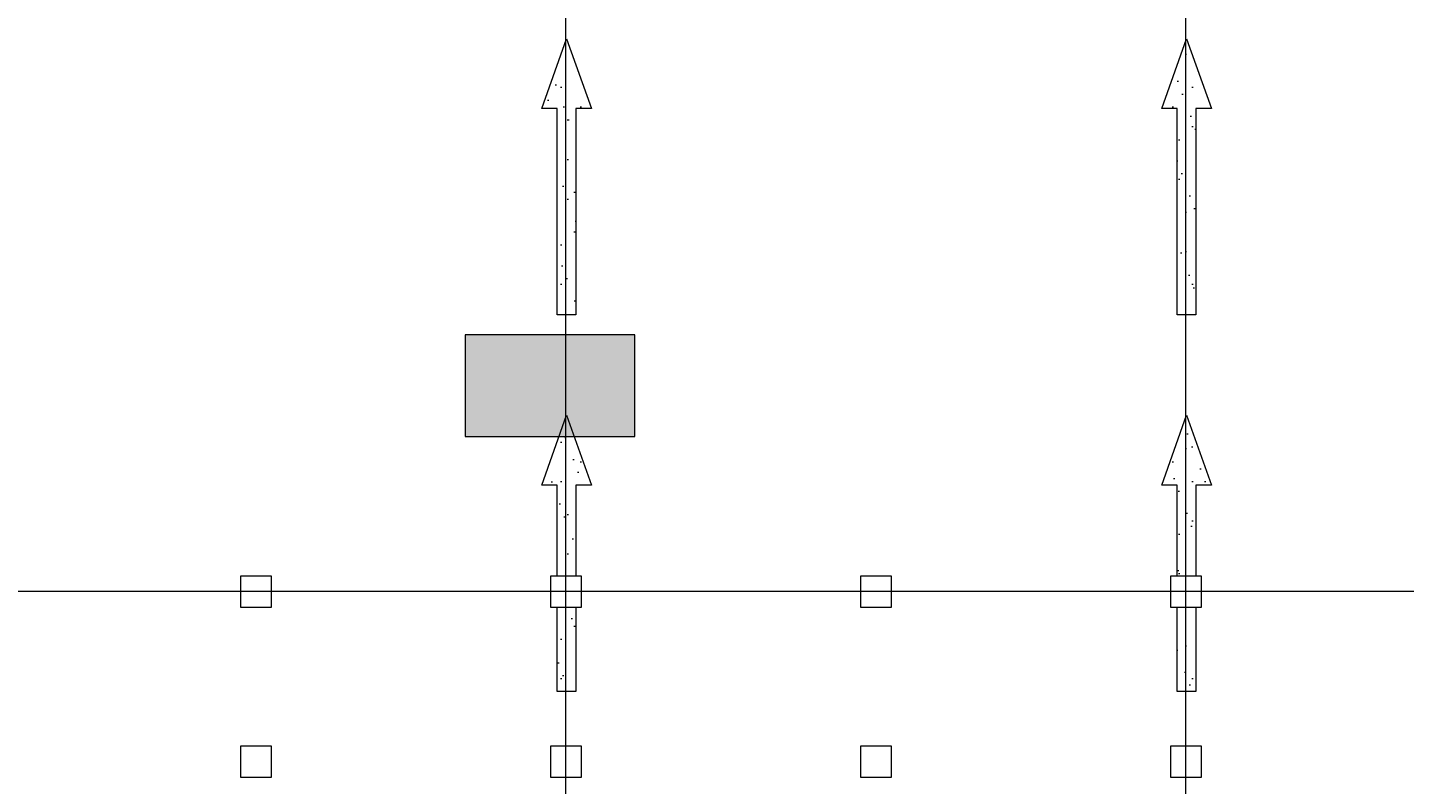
# Model space of a CAD drawing. Header units: millimetres. Extents: x -48584 to 4144, y 11009 to 40638.
# Tile 31 of 38: x -22220 to -8894, y 18795 to 26124. Entities that reach past the tile are written whole.
import ezdxf
from ezdxf.enums import TextEntityAlignment as Align

# ---------------------------------------------------------------- set-up
doc = ezdxf.new("R2010")
doc.units = ezdxf.units.MM
doc.header["$MEASUREMENT"] = 0
doc.set_wipeout_variables(frame=1)
doc.linetypes.add('Wipeout_Contour', pattern=[1000, 0, -1000])
for name, color, linetype in [('Dimensioning - General', 7, 'Continuous'), ('Structural - Bearing', 7, 'Continuous'), ('Structural - Grid', 7, 'Continuous')]:
    doc.layers.add(name, color=color, linetype=linetype)
doc.layers.add('Dimensioning - General_Pen_No__1', color=7, linetype='Continuous', lineweight=13)
doc.layers.add('Structural - Bearing_Pen_No__1', color=7, linetype='Continuous', lineweight=13)
for name, color, linetype, lineweight, true_color in [('Structural - Bearing_Pen_No__181', 7, 'Continuous', 0, 0xe8e8e8), ('Structural - Bearing_Pen_No__81', 7, 'Continuous', 20, 0x6a6a6a), ('Structural - Bearing_Pen_No__88', 7, 'Continuous', 20, 0xfd4435), ('Structural - Grid_Pen_No__81', 7, 'Continuous', 20, 0x6a6a6a)]:
    doc.layers.add(name, color=color, linetype=linetype, lineweight=lineweight, true_color=true_color)
doc.styles.add('GENERATED_STYLE_1', font='txt')
doc.dimstyles.new('GENERATED_STYLE__1', dxfattribs={"dimtxt": 100, "dimasz": 76, "dimexe": 0.18, "dimexo": 0.0625, "dimgap": 0, "dimtad": 0, "dimdec": 0, "dimlfac": 0.1, "dimzin": 0, "dimdsep": 46, "dimtxsty": 'GENERATED_STYLE_1', "dimblk": 'ARROWHEAD_5', "dimblk1": 'ARROWHEAD_5', "dimblk2": 'ARROWHEAD_5', "dimcen": 0.09, "dimse1": 1, "dimse2": 1, "dimclrd": 7, "dimclre": 7, "dimclrt": 7, "dimadec": 0, "dimazin": 0, "dimtfac": 1, "dimtdec": 4, "dimtmove": 0, "dimatfit": 3, "dimfxl": 1, "dimtolj": 1, "dimtzin": 0, "dimarcsym": 0})
doc.dimstyles.new('GENERATED_STYLE__2', dxfattribs={"dimtxt": 100, "dimasz": 76, "dimexe": 0.18, "dimexo": 0.0625, "dimgap": 0, "dimtad": 0, "dimtih": 1, "dimtoh": 1, "dimdec": 0, "dimlfac": 0.1, "dimzin": 0, "dimdsep": 46, "dimtxsty": 'GENERATED_STYLE_1', "dimblk": 'ARROWHEAD_5', "dimblk1": 'ARROWHEAD_5', "dimblk2": 'ARROWHEAD_5', "dimcen": 0.09, "dimse1": 1, "dimse2": 1, "dimclrd": 7, "dimclre": 7, "dimclrt": 7, "dimadec": 0, "dimazin": 0, "dimtfac": 1, "dimtdec": 4, "dimtmove": 0, "dimatfit": 3, "dimfxl": 1, "dimtolj": 1, "dimtzin": 0, "dimarcsym": 0})
pattern_1 = [(45, (0, 600), (-190.9188, 190.9188), [0, -180, 0, -270]), (110, (600, 600), (253.717, 92.3454), [0, -132, 0, -228])]

# ---------------------------------------------------------------- blocks, each defined once
blk = doc.blocks.new('Slab_8', base_point=(-11094, 19695))
at = {"layer": 'Structural - Bearing', "linetype": 'Continuous', "lineweight": 0, "true_color": 0xffffff}
h = blk.add_hatch(dxfattribs=at)
h.set_pattern_fill('CARPET', style=0, pattern_type=2)
h.set_pattern_definition(pattern_1)
h.paths.add_polyline_path([(-11094, 19695), (-10913, 19695), (-10913, 21694), (-10763, 21694), (-11004, 22370), (-11244, 21694), (-11094, 21694)])
at = {"layer": 'Structural - Bearing_Pen_No__181', "color": 254, "linetype": 'Continuous', "lineweight": 0, "true_color": 0xe8e8e8, "flags": 128}
blk.add_lwpolyline([(-11094, 19695), (-11094, 21694), (-11244, 21694), (-11004, 22370), (-10763, 21694), (-10913, 21694), (-10913, 19695)], close=True, dxfattribs=at)
blk = doc.blocks.new('Slab_9', base_point=(-11094, 23341))
at = {"layer": 'Structural - Bearing', "linetype": 'Continuous', "lineweight": 0, "true_color": 0xffffff}
h = blk.add_hatch(dxfattribs=at)
h.set_pattern_fill('CARPET', style=0, pattern_type=2)
h.set_pattern_definition(pattern_1)
h.paths.add_polyline_path([(-11094, 23341), (-10913, 23341), (-10913, 25341), (-10763, 25341), (-11004, 26016), (-11244, 25341), (-11094, 25341)])
at = {"layer": 'Structural - Bearing_Pen_No__181', "color": 254, "linetype": 'Continuous', "lineweight": 0, "true_color": 0xe8e8e8, "flags": 128}
blk.add_lwpolyline([(-11094, 23341), (-11094, 25341), (-11244, 25341), (-11004, 26016), (-10763, 25341), (-10913, 25341), (-10913, 23341)], close=True, dxfattribs=at)
blk = doc.blocks.new('Slab_13', base_point=(-17094, 19695))
at = {"layer": 'Structural - Bearing', "linetype": 'Continuous', "lineweight": 0, "true_color": 0xffffff}
h = blk.add_hatch(dxfattribs=at)
h.set_pattern_fill('CARPET', style=0, pattern_type=2)
h.set_pattern_definition(pattern_1)
h.paths.add_polyline_path([(-17094, 19695), (-16913, 19695), (-16913, 21694), (-16763, 21694), (-17003, 22370), (-17244, 21694), (-17094, 21694)])
at = {"layer": 'Structural - Bearing_Pen_No__181', "color": 254, "linetype": 'Continuous', "lineweight": 0, "true_color": 0xe8e8e8, "flags": 128}
blk.add_lwpolyline([(-17094, 19695), (-17094, 21694), (-17244, 21694), (-17003, 22370), (-16763, 21694), (-16913, 21694), (-16913, 19695)], close=True, dxfattribs=at)
blk = doc.blocks.new('Slab_14', base_point=(-17094, 23341))
at = {"layer": 'Structural - Bearing', "linetype": 'Continuous', "lineweight": 0, "true_color": 0xffffff}
h = blk.add_hatch(dxfattribs=at)
h.set_pattern_fill('CARPET', style=0, pattern_type=2)
h.set_pattern_definition(pattern_1)
h.paths.add_polyline_path([(-17094, 23341), (-16913, 23341), (-16913, 25341), (-16763, 25341), (-17004, 26016), (-17244, 25341), (-17094, 25341)])
at = {"layer": 'Structural - Bearing_Pen_No__181', "color": 254, "linetype": 'Continuous', "lineweight": 0, "true_color": 0xe8e8e8, "flags": 128}
blk.add_lwpolyline([(-17094, 23341), (-17094, 25341), (-17244, 25341), (-17004, 26016), (-16763, 25341), (-16913, 25341), (-16913, 23341)], close=True, dxfattribs=at)
blk = doc.blocks.new('Slab_56', base_point=(-17983, 22165))
at = {"layer": 'Structural - Bearing_Pen_No__81', "linetype": 'Continuous', "lineweight": 0, "true_color": 0x353535}
blk.add_hatch(color=250, dxfattribs=at).paths.add_polyline_path([(-17983, 22165), (-16344, 22165), (-16344, 23150), (-17983, 23150)])
at = {"layer": 'Structural - Bearing_Pen_No__1', "color": 7, "linetype": 'Continuous', "lineweight": 13, "flags": 128}
blk.add_lwpolyline([(-17983, 22165), (-16344, 22165), (-16344, 23150), (-17983, 23150)], close=True, dxfattribs=at)
blk = doc.blocks.new('Column_90', base_point=(-20009, 20663))
at = {"color": 254, "linetype": 'Wipeout_Contour', "lineweight": 0, "ltscale": 115053.589618}
blk.add_wipeout([(-20159, 20513), (-19859, 20513), (-19859, 20813), (-20159, 20813)], dxfattribs=at).dxf.layer = 'Structural - Bearing'
at = {"layer": 'Structural - Bearing_Pen_No__88', "color": 20, "linetype": 'Continuous', "lineweight": 20, "true_color": 0xfd4435, "flags": 128}
blk.add_lwpolyline([(-20159, 20513), (-19859, 20513), (-19859, 20813), (-20159, 20813)], close=True, dxfattribs=at)
blk = doc.blocks.new('Column_91', base_point=(-20009, 19016))
at = {"color": 254, "linetype": 'Wipeout_Contour', "lineweight": 0, "ltscale": 110417.360687}
blk.add_wipeout([(-20159, 18866), (-19859, 18866), (-19859, 19166), (-20159, 19166)], dxfattribs=at).dxf.layer = 'Structural - Bearing'
at = {"layer": 'Structural - Bearing_Pen_No__88', "color": 20, "linetype": 'Continuous', "lineweight": 20, "true_color": 0xfd4435, "flags": 128}
blk.add_lwpolyline([(-20159, 18866), (-19859, 18866), (-19859, 19166), (-20159, 19166)], close=True, dxfattribs=at)
blk = doc.blocks.new('Column_95', base_point=(-17009, 20663))
at = {"color": 254, "linetype": 'Wipeout_Contour', "lineweight": 0, "ltscale": 107053.653799}
blk.add_wipeout([(-17159, 20513), (-16859, 20513), (-16859, 20813), (-17159, 20813)], dxfattribs=at).dxf.layer = 'Structural - Bearing'
at = {"layer": 'Structural - Bearing_Pen_No__88', "color": 20, "linetype": 'Continuous', "lineweight": 20, "true_color": 0xfd4435, "flags": 128}
blk.add_lwpolyline([(-17159, 20513), (-16859, 20513), (-16859, 20813), (-17159, 20813)], close=True, dxfattribs=at)
blk = doc.blocks.new('Column_96', base_point=(-17009, 19016))
at = {"color": 254, "linetype": 'Wipeout_Contour', "lineweight": 0, "ltscale": 102054.641639}
blk.add_wipeout([(-17159, 18866), (-16859, 18866), (-16859, 19166), (-17159, 19166)], dxfattribs=at).dxf.layer = 'Structural - Bearing'
at = {"layer": 'Structural - Bearing_Pen_No__88', "color": 20, "linetype": 'Continuous', "lineweight": 20, "true_color": 0xfd4435, "flags": 128}
blk.add_lwpolyline([(-17159, 18866), (-16859, 18866), (-16859, 19166), (-17159, 19166)], close=True, dxfattribs=at)
blk = doc.blocks.new('Column_100', base_point=(-14009, 20663))
at = {"color": 254, "linetype": 'Wipeout_Contour', "lineweight": 0, "ltscale": 99858.104419}
blk.add_wipeout([(-14159, 20513), (-13859, 20513), (-13859, 20813), (-14159, 20813)], dxfattribs=at).dxf.layer = 'Structural - Bearing'
at = {"layer": 'Structural - Bearing_Pen_No__88', "color": 20, "linetype": 'Continuous', "lineweight": 20, "true_color": 0xfd4435, "flags": 128}
blk.add_lwpolyline([(-14159, 20513), (-13859, 20513), (-13859, 20813), (-14159, 20813)], close=True, dxfattribs=at)
blk = doc.blocks.new('Column_101', base_point=(-14009, 19016))
at = {"color": 254, "linetype": 'Wipeout_Contour', "lineweight": 0, "ltscale": 94479.130705}
blk.add_wipeout([(-14159, 18866), (-13859, 18866), (-13859, 19166), (-14159, 19166)], dxfattribs=at).dxf.layer = 'Structural - Bearing'
at = {"layer": 'Structural - Bearing_Pen_No__88', "color": 20, "linetype": 'Continuous', "lineweight": 20, "true_color": 0xfd4435, "flags": 128}
blk.add_lwpolyline([(-14159, 18866), (-13859, 18866), (-13859, 19166), (-14159, 19166)], close=True, dxfattribs=at)
blk = doc.blocks.new('Column_105', base_point=(-11009, 20663))
at = {"color": 254, "linetype": 'Wipeout_Contour', "lineweight": 0, "ltscale": 93652.534053}
blk.add_wipeout([(-11159, 20513), (-10859, 20513), (-10859, 20813), (-11159, 20813)], dxfattribs=at).dxf.layer = 'Structural - Bearing'
at = {"layer": 'Structural - Bearing_Pen_No__88', "color": 20, "linetype": 'Continuous', "lineweight": 20, "true_color": 0xfd4435, "flags": 128}
blk.add_lwpolyline([(-11159, 20513), (-10859, 20513), (-10859, 20813), (-11159, 20813)], close=True, dxfattribs=at)
blk = doc.blocks.new('Column_106', base_point=(-11009, 19016))
at = {"color": 254, "linetype": 'Wipeout_Contour', "lineweight": 0, "ltscale": 87894.608947}
blk.add_wipeout([(-11159, 18866), (-10859, 18866), (-10859, 19166), (-11159, 19166)], dxfattribs=at).dxf.layer = 'Structural - Bearing'
at = {"layer": 'Structural - Bearing_Pen_No__88', "color": 20, "linetype": 'Continuous', "lineweight": 20, "true_color": 0xfd4435, "flags": 128}
blk.add_lwpolyline([(-11159, 18866), (-10859, 18866), (-10859, 19166), (-11159, 19166)], close=True, dxfattribs=at)
blk = doc.blocks.new('Standard grid marker')
at = {"layer": 'Structural - Grid_Pen_No__81', "color": 251, "linetype": 'Continuous', "lineweight": 20, "true_color": 0x6a6a6a}
blk.add_line((1000, 0), (51328, 0), dxfattribs=at)
at = {"layer": 'Structural - Grid_Pen_No__81', "color": 251, "lineweight": 20, "true_color": 0x6a6a6a, "style": 'GENERATED_STYLE_1'}
for tag, p in [('AC_MarkerText_1_0', (-100, -144)), ('AC_MarkerText_1_1', (52428, -144))]:
    blk.add_attdef(tag, text='', height=100, rotation=180, dxfattribs=at).set_placement(p, align=Align.TOP_CENTER)
blk = doc.blocks.new('Standard grid marker_2')
at = {"layer": 'Structural - Grid_Pen_No__81', "color": 251, "linetype": 'Continuous', "lineweight": 20, "true_color": 0x6a6a6a}
blk.add_line((1000, 0), (27735, 0), dxfattribs=at)
at = {"layer": 'Structural - Grid_Pen_No__81', "color": 251, "lineweight": 20, "true_color": 0x6a6a6a, "style": 'GENERATED_STYLE_1'}
for tag, p in [('AC_MarkerText_1_0', (-2, -47)), ('AC_MarkerText_1_1', (28933, -47))]:
    blk.add_attdef(tag, text='', height=100, rotation=270, dxfattribs=at).set_placement(p, align=Align.TOP_CENTER)
blk = doc.blocks.new('*D256')
at = {"layer": 'Dimensioning - General_Pen_No__1', "linetype": 'Continuous', "lineweight": 13, "transparency": 16777216}
for points in [[(-41013, 12603), (-41091, 12624), (-41091, 12582)], [(-41013, 12603), (-40936, 12582), (-40936, 12624)], [(2744, 12603), (2667, 12624), (2667, 12582)]]:
    blk.add_hatch(color=7, dxfattribs=at).paths.add_polyline_path(points)
at = {"layer": 'Dimensioning - General_Pen_No__1', "color": 7, "linetype": 'Continuous', "lineweight": 13, "transparency": 16777216}
for p, q in [((-41013, 12528), (-41013, 12678)), ((2744, 12528), (2744, 12678)), ((-41013, 12603), (-40936, 12624)), ((-41013, 12603), (-40936, 12582)), ((-40936, 12624), (-40936, 12582)), ((2667, 12582), (2667, 12624)), ((2744, 12603), (2667, 12624)), ((2744, 12603), (2667, 12582))]:
    blk.add_line(p, q, dxfattribs=at)
at = {"color": 254, "linetype": 'Wipeout_Contour', "lineweight": 0, "ltscale": 91649.972057, "transparency": 16777216}
blk.add_wipeout([(-19329, 12539), (-18940, 12539), (-18940, 12667), (-19329, 12667)], dxfattribs=at).dxf.layer = 'Dimensioning - General'
at = {"layer": 'Dimensioning - General_Pen_No__1', "color": 7, "linetype": 'Continuous', "lineweight": 13, "transparency": 16777216}
for p, q in [((-40936, 12603), (-19335, 12603)), ((-18934, 12603), (2667, 12603))]:
    blk.add_line(p, q, dxfattribs=at)
at = {"layer": 'Dimensioning - General_Pen_No__1', "color": 7, "lineweight": 13, "transparency": 16777216, "insert": (-19315, 12553), "char_height": 100, "attachment_point": 7, "style": 'GENERATED_STYLE_1'}
blk.add_mtext('\\A1;{\\pql;\\fBOG 2018|b0|i0|c0|p0;\\W1.000000;4,376}', dxfattribs=at)
blk = doc.blocks.new('ARROWHEAD_5')
at = {"linetype": 'Continuous', "lineweight": 0}
blk.add_hatch(color=0, dxfattribs=at).paths.add_polyline_path([(-1, 0.2679), (0, 0), (-1, -0.2679)])
at = {"color": 0, "linetype": 'Continuous', "lineweight": 0}
blk.add_line((0, 0), (-1, 0), dxfattribs=at)
blk = doc.blocks.new('*D267')
at = {"layer": 'Dimensioning - General_Pen_No__1', "linetype": 'Continuous', "lineweight": 13, "transparency": 16777216}
for points in [[(3344, 20668), (3365, 20745), (3324, 20745)], [(3344, 20668), (3324, 20591), (3365, 20591)], [(3344, 16039), (3365, 16116), (3324, 16116)], [(3344, 16039), (3324, 15962), (3365, 15962)]]:
    blk.add_hatch(color=7, dxfattribs=at).paths.add_polyline_path(points)
at = {"layer": 'Dimensioning - General_Pen_No__1', "color": 7, "linetype": 'Continuous', "lineweight": 13, "transparency": 16777216}
for p, q in [((3419, 20668), (3269, 20668)), ((3344, 20668), (3324, 20591)), ((3344, 20668), (3365, 20591)), ((3365, 20591), (3324, 20591)), ((3419, 16039), (3269, 16039)), ((3324, 16116), (3365, 16116)), ((3344, 16039), (3324, 16116)), ((3344, 16039), (3365, 16116))]:
    blk.add_line(p, q, dxfattribs=at)
at = {"color": 254, "linetype": 'Wipeout_Contour', "lineweight": 0, "ltscale": 74623.376032, "transparency": 16777216}
blk.add_wipeout([(3409, 18215), (3409, 18492), (3280, 18492), (3280, 18215)], dxfattribs=at).dxf.layer = 'Dimensioning - General'
at = {"layer": 'Dimensioning - General_Pen_No__1', "color": 7, "linetype": 'Continuous', "lineweight": 13, "transparency": 16777216}
for p, q in [((3344, 18498), (3344, 20591)), ((3344, 16116), (3344, 18209))]:
    blk.add_line(p, q, dxfattribs=at)
at = {"layer": 'Dimensioning - General_Pen_No__1', "color": 7, "lineweight": 13, "transparency": 16777216, "insert": (3394, 18229), "char_height": 100, "attachment_point": 7, "rotation": 90, "style": 'GENERATED_STYLE_1'}
blk.add_mtext('\\A1;{\\pql;\\fBOG 2018|b0|i0|c0|p0;\\W1.000000;463}', dxfattribs=at)
blk = doc.blocks.new('*D268')
at = {"layer": 'Dimensioning - General_Pen_No__1', "linetype": 'Continuous', "lineweight": 13, "transparency": 16777216}
for points in [[(3344, 24600), (3365, 24677), (3324, 24677)], [(3344, 24600), (3324, 24522), (3365, 24522)], [(3344, 20668), (3365, 20745), (3324, 20745)], [(3344, 20668), (3324, 20591), (3365, 20591)]]:
    blk.add_hatch(color=7, dxfattribs=at).paths.add_polyline_path(points)
at = {"layer": 'Dimensioning - General_Pen_No__1', "color": 7, "linetype": 'Continuous', "lineweight": 13, "transparency": 16777216}
for p, q in [((3419, 24600), (3269, 24600)), ((3344, 24600), (3324, 24522)), ((3365, 24522), (3324, 24522)), ((3344, 24600), (3365, 24522)), ((3419, 20668), (3269, 20668)), ((3324, 20745), (3365, 20745)), ((3344, 20668), (3324, 20745)), ((3344, 20668), (3365, 20745))]:
    blk.add_line(p, q, dxfattribs=at)
at = {"color": 254, "linetype": 'Wipeout_Contour', "lineweight": 0, "ltscale": 91519.017927, "transparency": 16777216}
blk.add_wipeout([(3409, 22497), (3409, 22770), (3280, 22770), (3280, 22497)], dxfattribs=at).dxf.layer = 'Dimensioning - General'
at = {"layer": 'Dimensioning - General_Pen_No__1', "color": 7, "linetype": 'Continuous', "lineweight": 13, "transparency": 16777216}
for p, q in [((3344, 22776), (3344, 24522)), ((3344, 20745), (3344, 22492))]:
    blk.add_line(p, q, dxfattribs=at)
at = {"layer": 'Dimensioning - General_Pen_No__1', "color": 7, "lineweight": 13, "transparency": 16777216, "insert": (3394, 22512), "char_height": 100, "attachment_point": 7, "rotation": 90, "style": 'GENERATED_STYLE_1'}
blk.add_mtext('\\A1;{\\pql;\\fBOG 2018|b0|i0|c0|p0;\\W1.000000;393}', dxfattribs=at)
blk = doc.blocks.new('*D269')
at = {"layer": 'Dimensioning - General_Pen_No__1', "linetype": 'Continuous', "lineweight": 13, "transparency": 16777216}
for points in [[(3344, 29838), (3365, 29915), (3324, 29915)], [(3344, 29838), (3324, 29761), (3365, 29761)], [(3344, 24600), (3365, 24677), (3324, 24677)], [(3344, 24600), (3324, 24522), (3365, 24522)]]:
    blk.add_hatch(color=7, dxfattribs=at).paths.add_polyline_path(points)
at = {"layer": 'Dimensioning - General_Pen_No__1', "color": 7, "linetype": 'Continuous', "lineweight": 13, "transparency": 16777216}
for p, q in [((3419, 29838), (3269, 29838)), ((3344, 29838), (3324, 29761)), ((3365, 29761), (3324, 29761)), ((3344, 29838), (3365, 29761)), ((3324, 24677), (3365, 24677)), ((3344, 24600), (3324, 24677)), ((3344, 24600), (3365, 24677)), ((3419, 24600), (3269, 24600))]:
    blk.add_line(p, q, dxfattribs=at)
at = {"color": 254, "linetype": 'Wipeout_Contour', "lineweight": 0, "ltscale": 109693.973878, "transparency": 16777216}
blk.add_wipeout([(3409, 27081), (3409, 27357), (3280, 27357), (3280, 27081)], dxfattribs=at).dxf.layer = 'Dimensioning - General'
at = {"layer": 'Dimensioning - General_Pen_No__1', "color": 7, "linetype": 'Continuous', "lineweight": 13, "transparency": 16777216}
for p, q in [((3344, 27362), (3344, 29761)), ((3344, 24677), (3344, 27075))]:
    blk.add_line(p, q, dxfattribs=at)
at = {"layer": 'Dimensioning - General_Pen_No__1', "color": 7, "lineweight": 13, "transparency": 16777216, "insert": (3394, 27095), "char_height": 100, "attachment_point": 7, "rotation": 90, "style": 'GENERATED_STYLE_1'}
blk.add_mtext('\\A1;{\\pql;\\fBOG 2018|b0|i0|c0|p0;\\W1.000000;524}', dxfattribs=at)

msp = doc.modelspace()

# ---------------------------------------------------------------- block references
at = {"layer": 'Structural - Bearing', "color": 254, "linetype": 'Continuous', "lineweight": 0, "true_color": 0xe8e8e8}
for name, p in [('Slab_14', (-17093.79636, 23341.14875)), ('Slab_9', (-11093.90543, 23341.14875)), ('Slab_13', (-17093.73856, 19694.54814)), ('Slab_8', (-11093.84763, 19694.54814))]:
    msp.add_blockref(name, p, dxfattribs=at)
at = {"layer": 'Structural - Bearing', "color": 7, "linetype": 'Continuous', "lineweight": 13}
msp.add_blockref('Slab_56', (-17982.99112, 22164.67313), dxfattribs=at)
at = {"layer": 'Structural - Bearing', "color": 11, "lineweight": 13, "true_color": 0xfd8379}
for name, p in [('Column_90', (-20008.78801, 20662.98097)), ('Column_100', (-14008.78801, 20662.98097)), ('Column_91', (-20008.78801, 19016.44943)), ('Column_96', (-17008.78801, 19016.44943)), ('Column_101', (-14008.78801, 19016.44943)), ('Column_106', (-11008.78801, 19016.44943))]:
    msp.add_blockref(name, p, dxfattribs=at)

# ---------------------------------------------------------------- next in the draw order: block references
for name, p in [('Column_95', (-17008.78801, 20662.98097)), ('Column_105', (-11008.78801, 20662.98097))]:
    msp.add_blockref(name, p, dxfattribs=at)

# ---------------------------------------------------------------- next in the draw order: block references
at = {"layer": 'Structural - Grid', "color": 8, "linetype": 'Continuous', "lineweight": 15, "zscale": 1000}
for name, p, rotation in [('Standard grid marker_2', (-17008.78801, 11703.05519), 90), ('Standard grid marker_2', (-11008.78801, 11703.05519), 90), ('Standard grid marker', (3944.28426, 20662.98097), 180)]:
    msp.add_blockref(name, p, dxfattribs=dict(at, rotation=rotation))

# ---------------------------------------------------------------- next in the draw order: dimensions: what is measured, and where the dimension line sits
at = {"layer": 'Dimensioning - General', "color": 7, "linetype": 'Continuous', "lineweight": 13}
dim = msp.add_linear_dim(base=(2744.28426, 12603.05519), p1=(-41013.3755, 24599.65435), p2=(2744.28426, 12903.05519), dimstyle='GENERATED_STYLE__2', dxfattribs=at)
dim.commit()
dim.dimension.update_dxf_attribs({"geometry": '*D256', "text_midpoint": (-19147.69112, 12603.05519), "dimtype": 160})

# ---------------------------------------------------------------- next in the draw order: dimensions: what is measured, and where the dimension line sits
dim = msp.add_linear_dim(base=(3344.28426, 20668.19358), p1=(-44113.41787, 16038.84631), p2=(-44113.61551, 20668.19358), angle=90, dimstyle='GENERATED_STYLE__1', dxfattribs=at)
dim.commit()
dim.dimension.update_dxf_attribs({"geometry": '*D267', "text_midpoint": (3344.28426, 18343.09244), "dimtype": 160, "text_rotation": 90})

# ---------------------------------------------------------------- next in the draw order: dimensions: what is measured, and where the dimension line sits
dim = msp.add_linear_dim(base=(3344.28426, 24599.65435), p1=(-44113.61551, 20668.19358), p2=(-41013.3755, 24599.65435), angle=90, dimstyle='GENERATED_STYLE__1', dxfattribs=at)
dim.commit()
dim.dimension.update_dxf_attribs({"geometry": '*D268', "text_midpoint": (3344.28426, 22625.82346), "dimtype": 160, "text_rotation": 90})

# ---------------------------------------------------------------- next in the draw order: dimensions: what is measured, and where the dimension line sits
dim = msp.add_linear_dim(base=(3344.28426, 29837.81166), p1=(-41013.3755, 24599.65435), p2=(-41013.3755, 29837.81166), angle=90, dimstyle='GENERATED_STYLE__1', dxfattribs=at)
dim.commit()
dim.dimension.update_dxf_attribs({"geometry": '*D269', "text_midpoint": (3344.28426, 27209.1055), "dimtype": 160, "text_rotation": 90})

doc.saveas('drawing.dxf')
